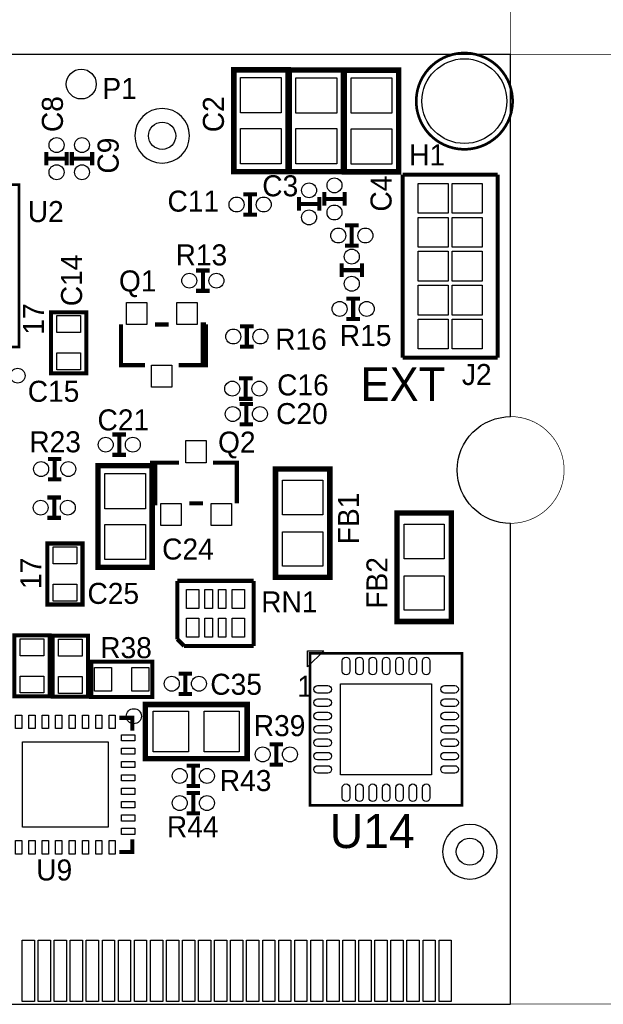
# Model space of a CAD drawing. Extents: x -5 to 140, y -39 to 81.
# Tile 5 of 7: x 49 to 71, y 0 to 37. Entities that reach past the tile are written whole.
import ezdxf
from ezdxf.enums import TextEntityAlignment as Align

# ---------------------------------------------------------------- set-up
doc = ezdxf.new("R2010")
doc.units = 0
for name, color, linetype in [('BOARD_GEOMETRY_OUTLINE', 4, 'CONTINUOUS'), ('BOARD_GEOMETRY_SILKSCREEN_TOP', 3, 'CONTINUOUS'), ('PACKAGE_GEOMETRY_SILKSCREEN_TOP', 5, 'CONTINUOUS'), ('PIN_TOP', 6, 'CONTINUOUS'), ('REF_DES_SILKSCREEN_TOP', 7, 'CONTINUOUS')]:
    doc.layers.add(name, color=color, linetype=linetype)

msp = doc.modelspace()

# ---------------------------------------------------------------- linework, layer by layer
at = {"layer": 'BOARD_GEOMETRY_OUTLINE', "const_width": 0.0254}
for points in [[(67.6021, 81.05394), (67.6021, 29.753306)], [(67.59956, 22.001226), (67.59956, 35.562286), (135.19912, 35.562286), (135.19912, 22.001226)], [(82.45094, 3.502406), (82.45094, 0.002286), (67.59956, 0.002286), (67.59956, 18.003266)]]:
    msp.add_lwpolyline(points, dxfattribs=at)
at = {"layer": 'BOARD_GEOMETRY_OUTLINE'}
msp.add_lwpolyline([(1.99898, 19.99996, -0.414214), (0, 18.00098), (0, 0), (15.75054, 0), (15.75054, 3.50012, -0.414214), (16.25092, 4.0005, -0.414214), (16.74876, 3.50012), (16.74876, -0.01016), (67.59956, 0), (67.59956, 18.00098, -0.414214), (65.60058, 19.99996, -0.414214), (67.59956, 21.99894), (67.59956, 35.56), (0, 35.56), (0, 21.99894, -0.414214)], format="xyb", close=True, dxfattribs=at)
at = {"layer": 'BOARD_GEOMETRY_OUTLINE', "const_width": 0.0254}
for points in [[(69.60108, 20.002246, 0.414214), (67.59956, 22.001226)], [(67.59956, 18.003266, 0.414214), (69.60108, 20.002246)]]:
    msp.add_lwpolyline(points, format="xyb", dxfattribs=at)
at = {"layer": 'BOARD_GEOMETRY_SILKSCREEN_TOP', "const_width": 0.1524}
for points in [[(52.959, 10.7188), (53.4416, 10.7188), (53.4416, 10.2362)], [(53.4416, 6.1722), (53.4416, 5.6896), (52.959, 5.6896)]]:
    msp.add_lwpolyline(points, dxfattribs=at)
at = {"layer": 'PACKAGE_GEOMETRY_SILKSCREEN_TOP', "const_width": 0.100076}
msp.add_lwpolyline([(64.069722, 33.714944, 1), (67.669918, 33.915096, 1)], format="xyb", close=True, dxfattribs=at)
at = {"layer": 'PACKAGE_GEOMETRY_SILKSCREEN_TOP'}
for points, const_width in [([(57.241186, 31.17723), (57.241186, 34.98723), (59.273186, 34.98723), (59.273186, 31.17723)], 0.2032), ([(59.313826, 31.172912), (59.313826, 34.982912), (61.345826, 34.982912), (61.345826, 31.172912)], 0.2032), ([(61.376814, 31.16707), (61.376814, 34.97707), (63.408814, 34.97707), (63.408814, 31.16707)], 0.2032), ([(51.72202, 25.91054), (51.72202, 23.62454), (50.40122, 23.62454), (50.40122, 25.91054)], 0.1524), ([(54.186074, 20.160996), (54.186074, 16.350996), (52.154074, 16.350996), (52.154074, 20.160996)], 0.2032), ([(60.833, 15.9766), (60.833, 20.0406), (58.801, 20.0406), (58.801, 15.9766)], 0.202946), ([(63.3476, 18.3896), (63.3476, 14.3256), (65.3796, 14.3256), (65.3796, 18.3896)], 0.202946), ([(51.57978, 17.24914), (51.57978, 14.96314), (50.25898, 14.96314), (50.25898, 17.24914)], 0.1524), ([(50.352198, 13.807948), (50.352198, 11.521948), (49.031398, 11.521948), (49.031398, 13.807948)], 0.1524), ([(51.787552, 13.792708), (51.787552, 11.506708), (50.466752, 11.506708), (50.466752, 13.792708)], 0.1524), ([(54.187852, 11.501628), (51.901852, 11.501628), (51.901852, 12.822428), (54.187852, 12.822428)], 0.1524), ([(53.92928, 11.21918), (57.73928, 11.21918), (57.73928, 9.18718), (53.92928, 9.18718)], 0.2032)]:
    msp.add_lwpolyline(points, close=True, dxfattribs=dict(at, const_width=const_width))
for points in [[(55.58282, 32.51708, 1), (53.53558, 32.51708, 1)], [(53.49875, 10.495788, -0.41435), (53.215794, 10.778744, -0.414234), (53.49875, 11.061446, -0.414077), (53.781452, 10.778744, -0.414234)], [(67.09918, 5.70484, 1), (65.05194, 5.70484, 1)]]:
    msp.add_lwpolyline(points, format="xyb", close=True, dxfattribs=at)
for points, const_width in [([(50.22596, 31.9151), (50.22596, 31.4071)], 0.1524), ([(50.98796, 31.6611), (50.22596, 31.6611)], 0.1524), ([(50.98796, 31.9151), (50.98796, 31.4071)], 0.1524), ([(51.17846, 31.9151), (51.17846, 31.4071)], 0.1524), ([(51.94046, 31.6611), (51.17846, 31.6611)], 0.1524), ([(51.94046, 31.9151), (51.94046, 31.4071)], 0.1524), ([(63.55969, 24.204168), (63.55969, 31.062168)], 0.1524), ([(63.55969, 31.062168), (67.11569, 31.062168)], 0.1524), ([(67.11569, 31.062168), (67.11569, 24.204168)], 0.1524), ([(44.364656, 30.68828), (49.20488, 30.68828), (49.20488, 24.608028), (43.114722, 24.608028), (43.114722, 30.5054)], 0.100076), ([(58.10504, 30.32506), (57.59704, 30.32506)], 0.1524), ([(57.85104, 29.56306), (57.85104, 30.32506)], 0.1524), ([(59.67603, 30.221428), (59.67603, 29.713428)], 0.1524), ([(60.43803, 30.221428), (60.43803, 29.713428)], 0.1524), ([(60.626752, 30.407356), (60.626752, 29.899356)], 0.1524), ([(61.388752, 30.407356), (61.388752, 29.899356)], 0.1524), ([(60.43803, 29.967428), (59.67603, 29.967428)], 0.1524), ([(61.388752, 30.153356), (60.626752, 30.153356)], 0.1524), ([(58.10504, 29.56306), (57.59704, 29.56306)], 0.1524), ([(61.90996, 29.16428), (61.40196, 29.16428)], 0.1524), ([(61.65596, 28.40228), (61.65596, 29.16428)], 0.1524), ([(61.90996, 28.40228), (61.40196, 28.40228)], 0.1524), ([(61.27496, 27.23134), (61.27496, 27.73934)], 0.1524), ([(62.03696, 27.23134), (62.03696, 27.73934)], 0.1524), ([(55.8292, 27.47264), (56.3372, 27.47264)], 0.1524), ([(56.0832, 27.47264), (56.0832, 26.71064)], 0.1524), ([(61.27496, 27.48534), (62.03696, 27.48534)], 0.1524), ([(55.8292, 26.71064), (56.3372, 26.71064)], 0.1524), ([(61.45276, 26.416), (61.96076, 26.416)], 0.1524), ([(61.70676, 26.416), (61.70676, 25.654)], 0.1524), ([(53.9115, 23.9268), (53.0225, 23.9268), (53.0225, 25.4508)], 0.1524), ([(54.2925, 25.4508), (54.8005, 25.4508)], 0.1524), ([(56.1975, 25.4508), (56.1975, 23.9268), (55.1815, 23.9268)], 0.1524), ([(56.1975, 25.4508), (56.0705, 25.4508), (56.0705, 23.9268)], 0.1524), ([(57.982358, 25.381458), (57.474358, 25.381458)], 0.1524), ([(57.728358, 24.619458), (57.728358, 25.381458)], 0.1524), ([(61.45276, 25.654), (61.96076, 25.654)], 0.1524), ([(57.982358, 24.619458), (57.474358, 24.619458)], 0.1524), ([(67.11569, 24.204168), (63.55969, 24.204168)], 0.1524), ([(57.434988, 23.429214), (57.942988, 23.429214)], 0.1524), ([(57.688988, 23.429214), (57.688988, 22.667214)], 0.1524), ([(57.434988, 22.667214), (57.942988, 22.667214)], 0.1524), ([(57.456578, 22.477476), (57.964578, 22.477476)], 0.1524), ([(57.710578, 22.477476), (57.710578, 21.715476)], 0.1524), ([(57.456578, 21.715476), (57.964578, 21.715476)], 0.1524), ([(53.208174, 21.330158), (52.700174, 21.330158)], 0.1524), ([(52.954174, 20.568158), (52.954174, 21.330158)], 0.1524), ([(50.79238, 20.41652), (50.28438, 20.41652)], 0.1524), ([(50.53838, 19.65452), (50.53838, 20.41652)], 0.1524), ([(53.208174, 20.568158), (52.700174, 20.568158)], 0.1524), ([(54.178454, 18.751296), (54.305454, 18.751296), (54.305454, 20.275296)], 0.1524), ([(54.178454, 18.751296), (54.178454, 20.275296), (55.194454, 20.275296)], 0.1524), ([(56.464454, 20.275296), (57.353454, 20.275296), (57.353454, 18.751296)], 0.1524), ([(50.79238, 19.65452), (50.28438, 19.65452)], 0.1524), ([(50.7746, 18.97126), (50.2666, 18.97126)], 0.1524), ([(50.5206, 18.20926), (50.5206, 18.97126)], 0.1524), ([(56.083454, 18.751296), (55.575454, 18.751296)], 0.1524), ([(50.7746, 18.20926), (50.2666, 18.20926)], 0.1524), ([(55.127144, 13.664946), (55.127144, 15.849346)], 0.1524), ([(55.127144, 15.849346), (57.982104, 15.849346)], 0.1524), ([(57.982104, 15.849346), (57.982104, 13.410946)], 0.1524), ([(55.381144, 13.410946), (55.127144, 13.664946)], 0.1524), ([(57.982104, 13.410946), (55.381144, 13.410946)], 0.1524), ([(62.4332, 13.1318), (65.786, 13.1318), (65.786, 7.4422), (60.0964, 7.4422), (60.0964, 13.1318), (62.7126, 13.1318)], 0.100076), ([(55.17388, 12.37742), (55.68188, 12.37742)], 0.1524), ([(55.42788, 12.37742), (55.42788, 11.61542)], 0.1524), ([(55.17388, 11.61542), (55.68188, 11.61542)], 0.1524), ([(58.577734, 9.730232), (59.085734, 9.730232)], 0.1524), ([(58.831734, 9.730232), (58.831734, 8.968232)], 0.1524), ([(55.47106, 8.92302), (55.97906, 8.92302)], 0.1524), ([(55.72506, 8.92302), (55.72506, 8.16102)], 0.1524), ([(58.577734, 8.968232), (59.085734, 8.968232)], 0.1524), ([(55.47106, 8.16102), (55.97906, 8.16102)], 0.1524), ([(55.97906, 7.90702), (55.47106, 7.90702)], 0.1524), ([(55.72506, 7.14502), (55.72506, 7.90702)], 0.1524), ([(55.97906, 7.14502), (55.47106, 7.14502)], 0.1524)]:
    msp.add_lwpolyline(points, dxfattribs=dict(at, const_width=const_width))
msp.add_lwpolyline([(59.9948, 12.6238), (59.9948, 13.2334), (60.6044, 13.2334)], close=True, dxfattribs=at)
at = {"layer": 'PIN_TOP'}
for points in [[(59.019186, 34.69513), (59.019186, 33.37433), (57.495186, 33.37433), (57.495186, 34.69513)], [(61.091826, 34.690812), (61.091826, 33.370012), (59.567826, 33.370012), (59.567826, 34.690812)], [(63.154814, 34.68497), (63.154814, 33.36417), (61.630814, 33.36417), (61.630814, 34.68497)], [(59.019186, 32.79013), (59.019186, 31.46933), (57.495186, 31.46933), (57.495186, 32.79013)], [(61.091826, 32.785812), (61.091826, 31.465012), (59.567826, 31.465012), (59.567826, 32.785812)], [(63.154814, 32.77997), (63.154814, 31.45917), (61.630814, 31.45917), (61.630814, 32.77997)], [(65.26149, 29.614368), (64.14389, 29.614368), (64.14389, 30.731968), (65.26149, 30.731968)], [(66.53149, 29.614368), (65.41389, 29.614368), (65.41389, 30.731968), (66.53149, 30.731968)], [(65.26149, 28.344368), (64.14389, 28.344368), (64.14389, 29.461968), (65.26149, 29.461968)], [(66.53149, 28.344368), (65.41389, 28.344368), (65.41389, 29.461968), (66.53149, 29.461968)], [(65.26149, 27.074368), (64.14389, 27.074368), (64.14389, 28.191968), (65.26149, 28.191968)], [(66.53149, 27.074368), (65.41389, 27.074368), (65.41389, 28.191968), (66.53149, 28.191968)], [(65.26149, 25.804368), (64.14389, 25.804368), (64.14389, 26.921968), (65.26149, 26.921968)], [(66.53149, 25.804368), (65.41389, 25.804368), (65.41389, 26.921968), (66.53149, 26.921968)], [(53.2257, 26.2763), (53.9877, 26.2763), (53.9877, 25.4508), (53.2257, 25.4508)], [(55.1053, 26.2763), (55.8673, 26.2763), (55.8673, 25.4508), (55.1053, 25.4508)], [(50.61712, 25.78354), (51.50612, 25.78354), (51.50612, 25.14854), (50.61712, 25.14854)], [(65.26149, 24.534368), (64.14389, 24.534368), (64.14389, 25.651968), (65.26149, 25.651968)], [(66.53149, 24.534368), (65.41389, 24.534368), (65.41389, 25.651968), (66.53149, 25.651968)], [(50.61712, 24.38654), (51.50612, 24.38654), (51.50612, 23.75154), (50.61712, 23.75154)], [(54.1655, 23.9268), (54.9275, 23.9268), (54.9275, 23.1013), (54.1655, 23.1013)], [(56.210454, 20.275296), (55.448454, 20.275296), (55.448454, 21.100796), (56.210454, 21.100796)], [(52.408074, 18.548096), (52.408074, 19.868896), (53.932074, 19.868896), (53.932074, 18.548096)], [(60.566554, 18.3261), (59.067446, 18.3261), (59.067446, 19.620992), (60.566554, 19.620992)], [(55.270654, 17.925796), (54.508654, 17.925796), (54.508654, 18.751296), (55.270654, 18.751296)], [(57.150254, 17.925796), (56.388254, 17.925796), (56.388254, 18.751296), (57.150254, 18.751296)], [(52.408074, 16.643096), (52.408074, 17.963896), (53.932074, 17.963896), (53.932074, 16.643096)], [(63.614046, 17.969992), (65.113154, 17.969992), (65.113154, 16.6751), (63.614046, 16.6751)], [(60.566554, 16.396208), (59.067446, 16.396208), (59.067446, 17.6911), (60.566554, 17.6911)], [(50.47488, 17.12214), (51.36388, 17.12214), (51.36388, 16.48714), (50.47488, 16.48714)], [(63.614046, 16.0401), (65.113154, 16.0401), (65.113154, 14.745208), (63.614046, 14.745208)], [(50.47488, 15.72514), (51.36388, 15.72514), (51.36388, 15.09014), (50.47488, 15.09014)], [(55.472584, 14.807946), (55.472584, 15.519146), (55.929784, 15.519146), (55.929784, 14.807946)], [(56.158384, 14.807946), (56.158384, 15.519146), (56.437784, 15.519146), (56.437784, 14.807946)], [(56.666384, 14.807946), (56.666384, 15.519146), (56.945784, 15.519146), (56.945784, 14.807946)], [(57.179464, 14.807946), (57.179464, 15.519146), (57.636664, 15.519146), (57.636664, 14.807946)], [(55.472584, 13.741146), (55.472584, 14.452346), (55.929784, 14.452346), (55.929784, 13.741146)], [(56.158384, 13.741146), (56.158384, 14.452346), (56.437784, 14.452346), (56.437784, 13.741146)], [(56.666384, 13.741146), (56.666384, 14.452346), (56.945784, 14.452346), (56.945784, 13.741146)], [(57.179464, 13.741146), (57.179464, 14.452346), (57.636664, 14.452346), (57.636664, 13.741146)], [(49.247298, 13.680948), (50.136298, 13.680948), (50.136298, 13.045948), (49.247298, 13.045948)], [(50.682652, 13.665708), (51.571652, 13.665708), (51.571652, 13.030708), (50.682652, 13.030708)], [(52.663852, 12.606528), (52.663852, 11.717528), (52.028852, 11.717528), (52.028852, 12.606528)], [(54.060852, 12.606528), (54.060852, 11.717528), (53.425852, 11.717528), (53.425852, 12.606528)], [(49.247298, 12.283948), (50.136298, 12.283948), (50.136298, 11.648948), (49.247298, 11.648948)], [(50.682652, 12.268708), (51.571652, 12.268708), (51.571652, 11.633708), (50.682652, 11.633708)], [(61.2394, 8.5852), (61.2394, 11.9888), (64.643, 11.9888), (64.643, 8.5852)], [(49.073562, 10.818749), (49.303686, 10.818749), (49.303686, 10.318623), (49.073562, 10.318623)], [(49.573688, 10.818749), (49.803812, 10.818749), (49.803812, 10.318623), (49.573688, 10.318623)], [(50.07356, 10.818749), (50.303684, 10.818749), (50.303684, 10.318623), (50.07356, 10.318623)], [(50.573686, 10.818749), (50.80381, 10.818749), (50.80381, 10.318623), (50.573686, 10.318623)], [(51.073558, 10.818749), (51.303682, 10.818749), (51.303682, 10.318623), (51.073558, 10.318623)], [(51.573684, 10.818749), (51.803808, 10.818749), (51.803808, 10.318623), (51.573684, 10.318623)], [(52.073556, 10.818749), (52.30368, 10.818749), (52.30368, 10.318623), (52.073556, 10.318623)], [(52.573682, 10.818749), (52.803806, 10.818749), (52.803806, 10.318623), (52.573682, 10.318623)], [(55.54218, 9.44118), (54.22138, 9.44118), (54.22138, 10.96518), (55.54218, 10.96518)], [(57.44718, 9.44118), (56.12638, 9.44118), (56.12638, 10.96518), (57.44718, 10.96518)], [(53.038629, 10.0838), (53.538755, 10.0838), (53.538755, 9.853676), (53.038629, 9.853676)], [(49.338738, 9.818624), (52.53863, 9.818624), (52.53863, 6.618732), (49.338738, 6.618732)], [(53.038629, 9.583674), (53.538755, 9.583674), (53.538755, 9.35355), (53.038629, 9.35355)], [(53.038629, 9.083802), (53.538755, 9.083802), (53.538755, 8.853678), (53.038629, 8.853678)], [(53.038629, 8.583676), (53.538755, 8.583676), (53.538755, 8.353552), (53.038629, 8.353552)], [(53.038629, 8.083804), (53.538755, 8.083804), (53.538755, 7.85368), (53.038629, 7.85368)], [(53.038629, 7.583678), (53.538755, 7.583678), (53.538755, 7.353554), (53.038629, 7.353554)], [(53.038629, 7.083806), (53.538755, 7.083806), (53.538755, 6.853682), (53.038629, 6.853682)], [(53.038629, 6.58368), (53.538755, 6.58368), (53.538755, 6.353556), (53.038629, 6.353556)], [(49.073562, 6.118733), (49.303686, 6.118733), (49.303686, 5.618607), (49.073562, 5.618607)], [(49.573688, 6.118733), (49.803812, 6.118733), (49.803812, 5.618607), (49.573688, 5.618607)], [(50.07356, 6.118733), (50.303684, 6.118733), (50.303684, 5.618607), (50.07356, 5.618607)], [(50.573686, 6.118733), (50.80381, 6.118733), (50.80381, 5.618607), (50.573686, 5.618607)], [(51.073558, 6.118733), (51.303682, 6.118733), (51.303682, 5.618607), (51.073558, 5.618607)], [(51.573684, 6.118733), (51.803808, 6.118733), (51.803808, 5.618607), (51.573684, 5.618607)], [(52.073556, 6.118733), (52.30368, 6.118733), (52.30368, 5.618607), (52.073556, 5.618607)], [(52.573682, 6.118733), (52.803806, 6.118733), (52.803806, 5.618607), (52.573682, 5.618607)], [(49.321466, 0.100076), (49.321466, 2.386076), (49.778666, 2.386076), (49.778666, 0.100076)], [(49.921414, 0.100076), (49.921414, 2.386076), (50.378614, 2.386076), (50.378614, 0.100076)], [(50.521362, 0.100076), (50.521362, 2.386076), (50.978562, 2.386076), (50.978562, 0.100076)], [(51.12131, 0.100076), (51.12131, 2.386076), (51.57851, 2.386076), (51.57851, 0.100076)], [(51.721512, 0.100076), (51.721512, 2.386076), (52.178712, 2.386076), (52.178712, 0.100076)], [(52.32146, 0.100076), (52.32146, 2.386076), (52.77866, 2.386076), (52.77866, 0.100076)], [(52.921408, 0.100076), (52.921408, 2.386076), (53.378608, 2.386076), (53.378608, 0.100076)], [(53.521356, 0.100076), (53.521356, 2.386076), (53.978556, 2.386076), (53.978556, 0.100076)], [(54.121304, 0.100076), (54.121304, 2.386076), (54.578504, 2.386076), (54.578504, 0.100076)], [(54.721506, 0.100076), (54.721506, 2.386076), (55.178706, 2.386076), (55.178706, 0.100076)], [(55.321454, 0.100076), (55.321454, 2.386076), (55.778654, 2.386076), (55.778654, 0.100076)], [(55.921402, 0.100076), (55.921402, 2.386076), (56.378602, 2.386076), (56.378602, 0.100076)], [(56.52135, 0.100076), (56.52135, 2.386076), (56.97855, 2.386076), (56.97855, 0.100076)], [(57.121298, 0.100076), (57.121298, 2.386076), (57.578498, 2.386076), (57.578498, 0.100076)], [(57.7215, 0.100076), (57.7215, 2.386076), (58.1787, 2.386076), (58.1787, 0.100076)], [(58.321448, 0.100076), (58.321448, 2.386076), (58.778648, 2.386076), (58.778648, 0.100076)], [(58.921396, 0.100076), (58.921396, 2.386076), (59.378596, 2.386076), (59.378596, 0.100076)], [(59.521344, 0.100076), (59.521344, 2.386076), (59.978544, 2.386076), (59.978544, 0.100076)], [(60.121292, 0.100076), (60.121292, 2.386076), (60.578492, 2.386076), (60.578492, 0.100076)], [(60.721494, 0.100076), (60.721494, 2.386076), (61.178694, 2.386076), (61.178694, 0.100076)], [(61.321442, 0.100076), (61.321442, 2.386076), (61.778642, 2.386076), (61.778642, 0.100076)], [(61.92139, 0.100076), (61.92139, 2.386076), (62.37859, 2.386076), (62.37859, 0.100076)], [(62.521338, 0.100076), (62.521338, 2.386076), (62.978538, 2.386076), (62.978538, 0.100076)], [(63.121286, 0.100076), (63.121286, 2.386076), (63.578486, 2.386076), (63.578486, 0.100076)], [(63.721488, 0.100076), (63.721488, 2.386076), (64.178688, 2.386076), (64.178688, 0.100076)], [(64.321436, 0.100076), (64.321436, 2.386076), (64.778636, 2.386076), (64.778636, 0.100076)], [(64.921384, 0.100076), (64.921384, 2.386076), (65.378584, 2.386076), (65.378584, 0.100076)]]:
    msp.add_lwpolyline(points, close=True, dxfattribs=at)
for points in [[(61.580776, 12.8524), (61.580776, 12.4714, -1), (61.301376, 12.4714), (61.301376, 12.8524, -1)], [(62.080902, 12.8524), (62.080902, 12.4714, -1), (61.801502, 12.4714), (61.801502, 12.8524, -1)], [(62.580774, 12.8524), (62.580774, 12.4714, -1), (62.301374, 12.4714), (62.301374, 12.8524, -1)], [(63.0809, 12.8524), (63.0809, 12.4714, -1), (62.8015, 12.4714), (62.8015, 12.8524, -1)], [(63.581026, 12.8524), (63.581026, 12.4714, -1), (63.301626, 12.4714), (63.301626, 12.8524, -1)], [(64.080898, 12.8524), (64.080898, 12.4714, -1), (63.801498, 12.4714), (63.801498, 12.8524, -1)], [(64.581024, 12.8524), (64.581024, 12.4714, -1), (64.301624, 12.4714), (64.301624, 12.8524, -1)], [(60.7568, 11.647424), (60.3758, 11.647424, -1), (60.3758, 11.926824), (60.7568, 11.926824, -1)], [(65.5066, 11.647424), (65.1256, 11.647424, -1), (65.1256, 11.926824), (65.5066, 11.926824, -1)], [(60.7568, 11.147298), (60.3758, 11.147298, -1), (60.3758, 11.426698), (60.7568, 11.426698, -1)], [(65.5066, 11.147298), (65.1256, 11.147298, -1), (65.1256, 11.426698), (65.5066, 11.426698, -1)], [(60.7568, 10.647426), (60.3758, 10.647426, -1), (60.3758, 10.926826), (60.7568, 10.926826, -1)], [(65.5066, 10.647426), (65.1256, 10.647426, -1), (65.1256, 10.926826), (65.5066, 10.926826, -1)], [(60.7568, 10.1473), (60.3758, 10.1473, -1), (60.3758, 10.4267), (60.7568, 10.4267, -1)], [(65.5066, 10.1473), (65.1256, 10.1473, -1), (65.1256, 10.4267), (65.5066, 10.4267, -1)], [(60.7568, 9.647174), (60.3758, 9.647174, -1), (60.3758, 9.926574), (60.7568, 9.926574, -1)], [(65.5066, 9.647174), (65.1256, 9.647174, -1), (65.1256, 9.926574), (65.5066, 9.926574, -1)], [(60.7568, 9.147302), (60.3758, 9.147302, -1), (60.3758, 9.426702), (60.7568, 9.426702, -1)], [(65.5066, 9.147302), (65.1256, 9.147302, -1), (65.1256, 9.426702), (65.5066, 9.426702, -1)], [(60.7568, 8.647176), (60.3758, 8.647176, -1), (60.3758, 8.926576), (60.7568, 8.926576, -1)], [(65.5066, 8.647176), (65.1256, 8.647176, -1), (65.1256, 8.926576), (65.5066, 8.926576, -1)], [(61.580776, 8.1026), (61.580776, 7.7216, -1), (61.301376, 7.7216), (61.301376, 8.1026, -1)], [(62.080902, 8.1026), (62.080902, 7.7216, -1), (61.801502, 7.7216), (61.801502, 8.1026, -1)], [(62.580774, 8.1026), (62.580774, 7.7216, -1), (62.301374, 7.7216), (62.301374, 8.1026, -1)], [(63.0809, 8.1026), (63.0809, 7.7216, -1), (62.8015, 7.7216), (62.8015, 8.1026, -1)], [(63.581026, 8.1026), (63.581026, 7.7216, -1), (63.301626, 7.7216), (63.301626, 8.1026, -1)], [(64.080898, 8.1026), (64.080898, 7.7216, -1), (63.801498, 7.7216), (63.801498, 8.1026, -1)], [(64.581024, 8.1026), (64.581024, 7.7216, -1), (64.301624, 7.7216), (64.301624, 8.1026, -1)]]:
    msp.add_lwpolyline(points, format="xyb", close=True, dxfattribs=at)
for centre, radius in [((65.86982, 33.81502), 1.5875), ((51.53152, 34.4551), 0.5588), ((54.5592, 32.51708), 0.508), ((50.60696, 32.1691), 0.2794), ((51.55946, 32.1691), 0.2794), ((50.60696, 31.1531), 0.2794), ((51.55946, 31.1531), 0.2794), ((60.05703, 30.475428), 0.2794), ((61.007752, 30.661356), 0.2794), ((57.34304, 29.94406), 0.2794), ((58.35904, 29.94406), 0.2794), ((61.007752, 29.645356), 0.2794), ((60.05703, 29.459428), 0.2794), ((61.14796, 28.78328), 0.2794), ((62.16396, 28.78328), 0.2794), ((61.65596, 27.99334), 0.2794), ((55.5752, 27.09164), 0.2794), ((56.5912, 27.09164), 0.2794), ((61.65596, 26.97734), 0.2794), ((61.19876, 26.035), 0.2794), ((62.21476, 26.035), 0.2794), ((57.220358, 25.000458), 0.2794), ((58.236358, 25.000458), 0.2794), ((49.15154, 23.5331), 0.2794), ((57.180988, 23.048214), 0.2794), ((58.196988, 23.048214), 0.2794), ((57.202578, 22.096476), 0.2794), ((58.218578, 22.096476), 0.2794), ((52.446174, 20.949158), 0.2794), ((53.462174, 20.949158), 0.2794), ((50.03038, 20.03552), 0.2794), ((51.04638, 20.03552), 0.2794), ((50.0126, 18.59026), 0.2794), ((51.0286, 18.59026), 0.2794), ((54.91988, 11.99642), 0.2794), ((55.93588, 11.99642), 0.2794), ((58.323734, 9.349232), 0.2794), ((59.339734, 9.349232), 0.2794), ((55.21706, 8.54202), 0.2794), ((56.23306, 8.54202), 0.2794), ((55.21706, 7.52602), 0.2794), ((56.23306, 7.52602), 0.2794), ((66.07556, 5.70484), 0.508)]:
    msp.add_circle(centre, radius, dxfattribs=at)

# ---------------------------------------------------------------- texts
at = {"layer": 'BOARD_GEOMETRY_SILKSCREEN_TOP', "width": 0.96}
msp.add_text('EXT', height=1.27, dxfattribs=at).set_placement((61.98362, 22.5806))
at = {"layer": 'PACKAGE_GEOMETRY_SILKSCREEN_TOP'}
for height, p in [(0.786892, (50.1396, 25.0698)), (0.7874, (50.038, 15.5448))]:
    msp.add_text('17', height=height, rotation=90, dxfattribs=at).set_placement(p)
msp.add_text('1', height=0.786892, dxfattribs=at).set_placement((59.6138, 11.5062))
at = {"layer": 'REF_DES_SILKSCREEN_TOP'}
for s, p in [('P1', (52.96662, 33.8963)), ('C3', (58.9788, 30.2514)), ('C11', (55.72506, 29.67736)), ('R13', (56.02732, 27.66314)), ('Q1', (53.6448, 26.68778)), ('R16', (59.75604, 24.50592)), ('R15', (62.17412, 24.64562)), ('J2', (66.3321, 23.18258)), ('C15', (50.4952, 22.5552)), ('C16', (59.82716, 22.79396)), ('C20', (59.78906, 21.71954)), ('C21', (53.10632, 21.48332)), ('R23', (50.55362, 20.6629)), ('Q2', (57.3532, 20.6502)), ('C24', (55.5244, 16.64716)), ('C25', (52.7304, 14.986)), ('RN1', (59.31916, 14.66596)), ('R38', (53.20792, 12.954)), ('C35', (57.3278, 11.5824)), ('R39', (58.9534, 10.033)), ('R43', (57.6834, 7.9756)), ('R44', (55.7022, 6.2484)), ('U9', (50.5206, 4.62788))]:
    msp.add_text(s, height=0.7874, dxfattribs=at).set_placement(p, align=Align.CENTER)
for s, p in [('C8', (50.84572, 33.32988)), ('C2', (56.8706, 33.3248)), ('C9', (52.93106, 31.7754)), ('C4', (63.1444, 30.353)), ('C14', (51.562, 27.1018)), ('FB1', (61.9252, 18.1864)), ('FB2', (62.992, 15.7734))]:
    msp.add_text(s, height=0.7874, rotation=90, dxfattribs=at).set_placement(p, align=Align.CENTER)
for s, p in [('H1', (63.80226, 31.4071)), ('U2', (49.53, 29.2862))]:
    msp.add_text(s, height=0.7874, dxfattribs=at).set_placement(p)
at = {"layer": 'REF_DES_SILKSCREEN_TOP', "width": 1.0196}
msp.add_text('U14', height=1.27, dxfattribs=at).set_placement((60.833, 5.842))

doc.saveas('drawing.dxf')
